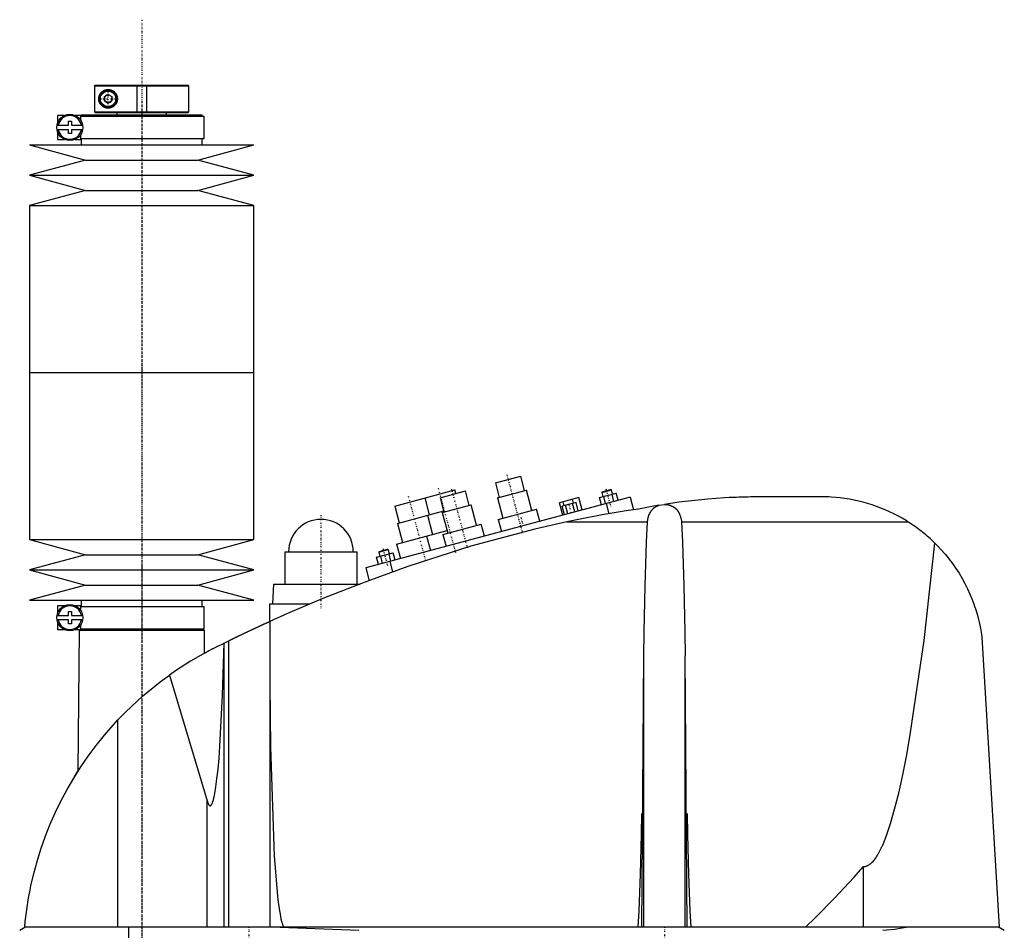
# Model space of a CAD drawing. Extents: x -702 to 168, y -1 to 818.
# Tile 3 of 4: x -699 to -304, y 452 to 818. Entities that reach past the tile are written whole.
import ezdxf

# ---------------------------------------------------------------- set-up
doc = ezdxf.new("R2010")
doc.units = 0
doc.linetypes.add('CENTER', pattern=[1.5, 0.45, -0.5, 0.05, -0.5])
for name, color, linetype in [('AM_0', 7, 'CONTINUOUS'), ('AM_10', 7, 'CONTINUOUS'), ('AM_7', 7, 'CENTER')]:
    doc.layers.add(name, color=color, linetype=linetype)

msp = doc.modelspace()

# ---------------------------------------------------------------- linework, layer by layer
at = {"layer": 'AM_0', "color": 7, "linetype": 'CONTINUOUS'}
for p, q in [((-668.68, 792), (-668.99, 791.7)), ((-668.99, 791.7), (-668.99, 781.3)), ((-668.99, 791.7), (-631, 791.7)), ((-668.68, 792), (-631.3, 792)), ((-631, 791.7), (-631.3, 792)), ((-631, 781.3), (-631, 791.7)), ((-665, 787.37), (-663.5, 788.23)), ((-665, 785.63), (-665, 787.37)), ((-663.5, 788.23), (-662, 787.37)), ((-662, 787.37), (-662, 785.63)), ((-663.5, 784.77), (-665, 785.63)), ((-662, 785.63), (-663.5, 784.77)), ((-683.75, 779.8), (-683.75, 776.88)), ((-680.98, 779.8), (-683.75, 779.8)), ((-674.4, 779.8), (-676.72, 779.8)), ((-674.4, 777.79), (-674.4, 779.8)), ((-674.4, 779.5), (-624.85, 779.5)), ((-674.35, 780), (-674.35, 779.5)), ((-674.35, 780), (-625.65, 780)), ((-668.68, 781), (-668.99, 781.3)), ((-668.99, 781.3), (-631, 781.3)), ((-668.68, 781), (-631.3, 781)), ((-660, 781), (-660, 780)), ((-640, 780), (-640, 781)), ((-631.3, 781), (-631, 781.3)), ((-625.65, 779.5), (-625.65, 780)), ((-624.85, 770.5), (-624.85, 779.5)), ((-684.02, 775.9), (-679.45, 775.9)), ((-679.45, 775.9), (-679.45, 777.5)), ((-679.45, 777.5), (-678.25, 777.5)), ((-678.25, 777.5), (-678.25, 775.9)), ((-678.25, 775.9), (-673.68, 775.9)), ((-679.45, 774.1), (-684.02, 774.1)), ((-683.75, 773.12), (-683.75, 770.2)), ((-679.45, 772.5), (-679.45, 774.1)), ((-678.25, 772.5), (-679.45, 772.5)), ((-678.25, 774.1), (-678.25, 772.5)), ((-673.68, 774.1), (-678.25, 774.1)), ((-674.4, 770.2), (-674.4, 772.21)), ((-695, 768), (-672.5, 761.9)), ((-695, 768), (-605, 768)), ((-683.75, 770.2), (-680.98, 770.2)), ((-676.72, 770.2), (-674.4, 770.2)), ((-674.4, 770.5), (-624.85, 770.5)), ((-674.35, 770.5), (-674.35, 768)), ((-627.5, 761.9), (-605, 768)), ((-625.65, 768), (-625.65, 770.5)), ((-672.5, 761.9), (-695, 755.8)), ((-672.5, 761.9), (-627.5, 761.9)), ((-605, 755.8), (-627.5, 761.9)), ((-695, 755.8), (-672.5, 749.7)), ((-695, 755.8), (-605, 755.8)), ((-627.5, 749.7), (-605, 755.8)), ((-672.5, 749.7), (-695, 743.6)), ((-672.5, 749.7), (-627.5, 749.7)), ((-605, 743.6), (-627.5, 749.7)), ((-695, 743.6), (-695, 676.5)), ((-695, 743.6), (-605, 743.6)), ((-605, 676.5), (-605, 743.6)), ((-695, 676.5), (-695, 609.4)), ((-695, 676.5), (-605, 676.5)), ((-695, 676.5), (-605, 676.5)), ((-605, 609.4), (-605, 676.5)), ((-507.9, 632.15), (-497.76, 634.86)), ((-496.21, 629.07), (-497.76, 634.86)), ((-548.38, 622.86), (-524.23, 629.33)), ((-530.12, 626.19), (-519.98, 628.91)), ((-523.84, 627.88), (-524.23, 629.33)), ((-518.42, 623.12), (-519.98, 628.91)), ((-507.9, 632.15), (-506.35, 626.35)), ((-507.07, 626.16), (-495.48, 629.26)), ((-493.28, 621.05), (-495.48, 629.26)), ((-465.21, 628.32), (-461.34, 629.35)), ((-465.03, 628.62), (-461.65, 629.53)), ((-461.34, 629.35), (-461.65, 629.53)), ((-460.89, 627.66), (-461.34, 629.35)), ((-453.75, 626.47), (-560, 598)), ((-536.3, 626.09), (-534.49, 619.33)), ((-530.12, 626.19), (-528.57, 620.4)), ((-507.07, 626.16), (-504.87, 617.95)), ((-474.39, 626.22), (-482.11, 624.15)), ((-476.48, 624), (-476.89, 625.55)), ((-473.07, 621.29), (-474.39, 626.22)), ((-466.08, 626.27), (-459.39, 628.06)), ((-465.3, 623.37), (-466.08, 626.27)), ((-465.03, 628.62), (-465.21, 628.32)), ((-465.21, 628.32), (-464.75, 626.63)), ((-463.63, 623.82), (-464.41, 626.72)), ((-460.29, 624.72), (-461.06, 627.62)), ((-458.61, 625.17), (-459.39, 628.06)), ((-453.75, 626.47), (-452.38, 621.36)), ((-374, 626.5), (-405.5, 626.5)), ((-548.38, 622.86), (-546.56, 616.09)), ((-529.29, 620.2), (-517.7, 623.31)), ((-515.5, 615.1), (-517.7, 623.31)), ((-506.81, 617.43), (-491.35, 621.57)), ((-490.06, 616.74), (-491.35, 621.57)), ((-480.79, 619.22), (-482.11, 624.15)), ((-475.53, 624.26), (-481.11, 622.76)), ((-480.2, 619.38), (-481.11, 622.76)), ((-480.34, 622.97), (-480.76, 624.51)), ((-478.81, 619.76), (-479.71, 623.14)), ((-476.02, 620.5), (-476.93, 623.88)), ((-474.62, 620.88), (-475.53, 624.26)), ((-463.41, 623.88), (-462.3, 619.74)), ((-442.28, 623.16), (-440.04, 623.52)), ((-547.29, 615.9), (-528.69, 620.88)), ((-535.21, 619.13), (-533.14, 611.41)), ((-529.29, 620.2), (-527.09, 611.99)), ((-506.81, 617.43), (-505.51, 612.6)), ((-547.29, 615.9), (-545.22, 608.17)), ((-529.02, 611.48), (-513.57, 615.62)), ((-512.27, 610.79), (-513.57, 615.62)), ((-479.16, 616.5), (-446.87, 616.5)), ((-433.13, 616.5), (-342.19, 616.5)), ((-695, 609.4), (-672.5, 603.3)), ((-695, 609.4), (-605, 609.4)), ((-627.5, 603.3), (-605, 609.4)), ((-547.63, 607.53), (-527.35, 612.96)), ((-535.56, 610.76), (-534.01, 604.97)), ((-529.02, 611.48), (-527.73, 606.65)), ((-554.8, 604.31), (-550.93, 605.35)), ((-554.62, 604.62), (-551.24, 605.52)), ((-550.93, 605.35), (-551.24, 605.52)), ((-550.48, 603.66), (-550.93, 605.35)), ((-547.63, 607.53), (-546.08, 601.73)), ((-672.5, 603.3), (-695, 597.2)), ((-672.5, 603.3), (-627.5, 603.3)), ((-605, 597.2), (-627.5, 603.3)), ((-592.5, 604.5), (-592.5, 591.5)), ((-592.5, 604.5), (-563.5, 604.5)), ((-563.5, 591.5), (-563.5, 604.5)), ((-555.67, 602.27), (-548.98, 604.06)), ((-554.89, 599.37), (-555.67, 602.27)), ((-554.62, 604.62), (-554.8, 604.31)), ((-554.8, 604.31), (-554.34, 602.62)), ((-553.22, 599.82), (-554, 602.71)), ((-549.88, 600.71), (-550.65, 603.61)), ((-548.2, 601.16), (-548.98, 604.06)), ((-560, 598), (-558.62, 592.86)), ((-550.34, 600.59), (-549.21, 596.36)), ((-695, 597.2), (-672.5, 591.1)), ((-695, 597.2), (-605, 597.2)), ((-627.5, 591.1), (-605, 597.2)), ((-672.5, 591.1), (-695, 585)), ((-672.5, 591.1), (-627.5, 591.1)), ((-605, 585), (-627.5, 591.1)), ((-597, 591.5), (-597.5, 583.5)), ((-597, 591.5), (-562.27, 591.5)), ((-695, 585), (-605, 585)), ((-683.75, 582.8), (-683.75, 579.88)), ((-680.98, 582.8), (-683.75, 582.8)), ((-674.4, 582.8), (-676.72, 582.8)), ((-674.4, 580.79), (-674.4, 582.8)), ((-674.4, 582.5), (-624.85, 582.5)), ((-674.35, 585), (-674.35, 582.5)), ((-625.65, 582.5), (-625.65, 585)), ((-624.85, 573.5), (-624.85, 582.5)), ((-598.65, 583.5), (-598.65, 576.44)), ((-598.65, 583.5), (-582.43, 583.5)), ((-684.02, 578.9), (-679.45, 578.9)), ((-679.45, 578.9), (-679.45, 580.5)), ((-679.45, 580.5), (-678.25, 580.5)), ((-678.25, 580.5), (-678.25, 578.9)), ((-678.25, 578.9), (-673.68, 578.9)), ((-679.45, 577.1), (-684.02, 577.1)), ((-683.75, 576.12), (-683.75, 573.2)), ((-679.45, 575.5), (-679.45, 577.1)), ((-678.25, 575.5), (-679.45, 575.5)), ((-678.25, 577.1), (-678.25, 575.5)), ((-673.68, 577.1), (-678.25, 577.1)), ((-674.4, 573.2), (-674.4, 575.21)), ((-674.4, 573.5), (-624.85, 573.5)), ((-674.35, 573.5), (-674.35, 573)), ((-625.65, 573), (-625.65, 573.5)), ((-598.5, 576.51), (-598.5, 453.55)), ((-683.75, 573.2), (-680.98, 573.2)), ((-676.72, 573.2), (-674.4, 573.2)), ((-675.17, 573), (-675.58, 516.27)), ((-675.17, 573), (-624.83, 573)), ((-624.76, 563.77), (-624.83, 573)), ((-312.5, 570.12), (-305.5, 453.55)), ((-621.5, 565.5), (-615.04, 568.71)), ((-616.82, 453.55), (-616.82, 567.84)), ((-615.04, 453.55), (-615.04, 568.71)), ((-624.76, 563.77), (-623, 564.72)), ((-449.12, 453.55), (-448.33, 562.62)), ((-448.33, 453.55), (-448.33, 562.62)), ((-430.88, 453.55), (-431.67, 562.62)), ((-431.67, 453.55), (-431.67, 562.62)), ((-638.83, 554.95), (-623.7, 504.43)), ((-659.54, 453.55), (-659.54, 536.88)), ((-677, 514), (-675.58, 516.26)), ((-623.7, 453.55), (-623.7, 504.43)), ((-360, 453.55), (-360, 477.99)), ((-699, 452.35), (-697, 453.55)), ((-305.5, 453.55), (-697, 453.55)), ((-655.15, 393), (-655.15, 453.55)), ((-594.4, 453.55), (-562.76, 452.35)), ((-305.5, 453.55), (-303.5, 452.35))]:
    msp.add_line(p, q, dxfattribs=at)
for points in [[(-659.75, 786.5, 0), (-659.75, 786.48, 0), (-659.75, 786.43, 0), (-659.75, 786.39, 0), (-659.75, 786.37, 0), (-659.75, 786.34, 0), (-659.76, 786.3, 0), (-659.76, 786.25, 0), (-659.76, 786.21, 0), (-659.77, 786.16, 0), (-659.77, 786.12, 0), (-659.77, 786.1, 0), (-659.77, 786.07, 0), (-659.78, 786.03, 0), (-659.79, 785.98, 0), (-659.79, 785.94, 0), (-659.8, 785.89, 0), (-659.81, 785.85, 0), (-659.81, 785.82, 0), (-659.82, 785.8, 0), (-659.82, 785.76, 0), (-659.83, 785.71, 0), (-659.84, 785.69, 0), (-659.84, 785.67, 0), (-659.85, 785.62, 0), (-659.87, 785.58, 0), (-659.87, 785.55, 0), (-659.88, 785.53, 0), (-659.89, 785.49, 0), (-659.9, 785.44, 0), (-659.92, 785.4, 0), (-659.93, 785.36, 0), (-659.94, 785.31, 0), (-659.95, 785.29, 0), (-659.96, 785.27, 0), (-659.97, 785.22, 0), (-659.99, 785.18, 0), (-660.01, 785.14, 0), (-660.02, 785.1, 0), (-660.04, 785.05, 0), (-660.05, 785.03, 0), (-660.06, 785.01, 0), (-660.08, 784.97, 0), (-660.09, 784.93, 0), (-660.11, 784.89, 0), (-660.13, 784.85, 0), (-660.15, 784.81, 0), (-660.16, 784.79, 0), (-660.17, 784.77, 0), (-660.2, 784.73, 0), (-660.22, 784.69, 0), (-660.24, 784.65, 0), (-660.26, 784.61, 0), (-660.28, 784.57, 0), (-660.3, 784.55, 0), (-660.31, 784.53, 0), (-660.33, 784.5, 0), (-660.35, 784.46, 0), (-660.38, 784.42, 0), (-660.4, 784.39, 0), (-660.43, 784.35, 0), (-660.44, 784.33, 0), (-660.45, 784.32, 0), (-660.48, 784.28, 0), (-660.5, 784.25, 0), (-660.51, 784.23, 0), (-660.53, 784.21, 0), (-660.55, 784.18, 0), (-660.58, 784.15, 0), (-660.59, 784.13, 0), (-660.61, 784.11, 0), (-660.63, 784.08, 0), (-660.66, 784.05, 0), (-660.75, 783.95, 0), (-660.92, 783.77, 0), (-661.1, 783.62, 0), (-661.29, 783.47, 0), (-661.49, 783.34, 0), (-661.59, 783.27, 0), (-661.69, 783.22, 0), (-661.89, 783.11, 0), (-662.1, 783.02, 0), (-662.2, 782.98, 0), (-662.31, 782.94, 0), (-662.52, 782.88, 0), (-662.73, 782.83, 0), (-662.83, 782.81, 0), (-662.93, 782.79, 0), (-663.13, 782.77, 0), (-663.33, 782.75, 0), (-663.52, 782.75, 0), (-663.71, 782.76, 0), (-663.9, 782.77, 0), (-663.99, 782.78, 0), (-664.08, 782.8, 0), (-664.27, 782.83, 0), (-664.45, 782.87, 0), (-664.63, 782.92, 0), (-664.8, 782.98, 0), (-664.98, 783.05, 0), (-665.06, 783.09, 0), (-665.15, 783.13, 0), (-665.31, 783.22, 0), (-665.47, 783.31, 0), (-665.62, 783.41, 0), (-665.77, 783.52, 0), (-665.91, 783.63, 0), (-665.98, 783.69, 0), (-666.05, 783.75, 0), (-666.18, 783.88, 0), (-666.3, 784.01, 0), (-666.42, 784.15, 0), (-666.53, 784.29, 0), (-666.64, 784.45, 0), (-666.7, 784.54, 0), (-666.75, 784.62, 0), (-666.85, 784.81, 0), (-666.94, 785, 0), (-666.99, 785.12, 0), (-667, 785.15, 0), (-667.01, 785.18, 0), (-667.02, 785.2, 0), (-667.02, 785.22, 0), (-667.04, 785.25, 0), (-667.05, 785.29, 0), (-667.06, 785.32, 0), (-667.07, 785.36, 0), (-667.08, 785.4, 0), (-667.09, 785.41, 0), (-667.09, 785.43, 0), (-667.11, 785.47, 0), (-667.12, 785.51, 0), (-667.13, 785.54, 0), (-667.14, 785.58, 0), (-667.14, 785.62, 0), (-667.15, 785.64, 0), (-667.15, 785.66, 0), (-667.16, 785.69, 0), (-667.17, 785.73, 0), (-667.17, 785.75, 0), (-667.18, 785.77, 0), (-667.19, 785.81, 0), (-667.19, 785.85, 0), (-667.2, 785.87, 0), (-667.2, 785.89, 0), (-667.21, 785.93, 0), (-667.21, 785.97, 0), (-667.22, 786.01, 0), (-667.22, 786.05, 0), (-667.23, 786.09, 0), (-667.23, 786.11, 0), (-667.23, 786.13, 0), (-667.24, 786.18, 0), (-667.24, 786.22, 0), (-667.24, 786.26, 0), (-667.24, 786.3, 0), (-667.25, 786.35, 0), (-667.25, 786.37, 0), (-667.25, 786.39, 0), (-667.25, 786.43, 0), (-667.25, 786.48, 0), (-667.25, 786.5, 0), (-667.25, 786.52, 0), (-667.25, 786.57, 0), (-667.25, 786.61, 0), (-667.25, 786.63, 0), (-667.25, 786.65, 0), (-667.24, 786.7, 0), (-667.24, 786.74, 0), (-667.24, 786.78, 0), (-667.24, 786.82, 0), (-667.23, 786.87, 0), (-667.23, 786.89, 0), (-667.23, 786.91, 0), (-667.22, 786.95, 0), (-667.22, 786.99, 0), (-667.21, 787.03, 0), (-667.21, 787.07, 0), (-667.2, 787.11, 0), (-667.2, 787.13, 0), (-667.19, 787.15, 0), (-667.19, 787.19, 0), (-667.18, 787.23, 0), (-667.17, 787.25, 0), (-667.17, 787.27, 0), (-667.16, 787.31, 0), (-667.15, 787.34, 0), (-667.15, 787.36, 0), (-667.14, 787.38, 0), (-667.14, 787.42, 0), (-667.13, 787.46, 0), (-667.12, 787.49, 0), (-667.11, 787.53, 0), (-667.09, 787.57, 0), (-667.09, 787.59, 0), (-667.08, 787.6, 0), (-667.07, 787.64, 0), (-667.06, 787.68, 0), (-667.05, 787.71, 0), (-667.04, 787.75, 0), (-667.02, 787.78, 0), (-667.02, 787.8, 0), (-667.01, 787.82, 0), (-667, 787.85, 0), (-666.99, 787.88, 0), (-666.94, 788, 0), (-666.85, 788.19, 0), (-666.75, 788.38, 0), (-666.7, 788.46, 0), (-666.64, 788.55, 0), (-666.53, 788.71, 0), (-666.42, 788.85, 0), (-666.3, 788.99, 0), (-666.18, 789.12, 0), (-666.05, 789.25, 0), (-665.98, 789.31, 0), (-665.91, 789.37, 0), (-665.77, 789.48, 0), (-665.62, 789.59, 0), (-665.47, 789.69, 0), (-665.31, 789.78, 0), (-665.15, 789.87, 0), (-665.06, 789.91, 0), (-664.98, 789.95, 0), (-664.8, 790.02, 0), (-664.63, 790.08, 0), (-664.45, 790.13, 0), (-664.27, 790.17, 0), (-664.08, 790.2, 0), (-663.99, 790.22, 0), (-663.9, 790.23, 0), (-663.71, 790.24, 0), (-663.52, 790.25, 0), (-663.33, 790.25, 0), (-663.13, 790.23, 0), (-662.93, 790.21, 0), (-662.83, 790.19, 0), (-662.73, 790.17, 0), (-662.52, 790.12, 0), (-662.31, 790.06, 0), (-662.2, 790.02, 0), (-662.1, 789.98, 0), (-661.89, 789.89, 0), (-661.69, 789.78, 0), (-661.59, 789.73, 0), (-661.49, 789.66, 0), (-661.29, 789.53, 0), (-661.1, 789.38, 0), (-660.92, 789.23, 0), (-660.75, 789.05, 0), (-660.66, 788.95, 0), (-660.63, 788.92, 0), (-660.61, 788.89, 0), (-660.59, 788.87, 0), (-660.58, 788.85, 0), (-660.55, 788.82, 0), (-660.53, 788.79, 0), (-660.51, 788.77, 0), (-660.5, 788.75, 0), (-660.48, 788.72, 0), (-660.45, 788.68, 0), (-660.44, 788.67, 0), (-660.43, 788.65, 0), (-660.4, 788.61, 0), (-660.38, 788.58, 0), (-660.35, 788.54, 0), (-660.33, 788.5, 0), (-660.31, 788.47, 0), (-660.3, 788.45, 0), (-660.28, 788.43, 0), (-660.26, 788.39, 0), (-660.24, 788.35, 0), (-660.22, 788.31, 0), (-660.2, 788.27, 0), (-660.17, 788.23, 0), (-660.16, 788.21, 0), (-660.15, 788.19, 0), (-660.13, 788.15, 0), (-660.11, 788.11, 0), (-660.09, 788.07, 0), (-660.08, 788.03, 0), (-660.06, 787.99, 0), (-660.05, 787.97, 0), (-660.04, 787.95, 0), (-660.02, 787.9, 0), (-660.01, 787.86, 0), (-659.99, 787.82, 0), (-659.97, 787.78, 0), (-659.96, 787.73, 0), (-659.95, 787.71, 0), (-659.94, 787.69, 0), (-659.93, 787.64, 0), (-659.92, 787.6, 0), (-659.9, 787.56, 0), (-659.89, 787.51, 0), (-659.88, 787.47, 0), (-659.87, 787.45, 0), (-659.87, 787.42, 0), (-659.85, 787.38, 0), (-659.84, 787.33, 0), (-659.84, 787.31, 0), (-659.83, 787.29, 0), (-659.82, 787.24, 0), (-659.82, 787.2, 0), (-659.81, 787.18, 0), (-659.81, 787.15, 0), (-659.8, 787.11, 0), (-659.79, 787.06, 0), (-659.79, 787.02, 0), (-659.78, 786.97, 0), (-659.77, 786.93, 0), (-659.77, 786.9, 0), (-659.77, 786.88, 0), (-659.77, 786.84, 0), (-659.76, 786.79, 0), (-659.76, 786.75, 0), (-659.76, 786.7, 0), (-659.75, 786.66, 0), (-659.75, 786.63, 0), (-659.75, 786.61, 0), (-659.75, 786.57, 0), (-659.75, 786.52, 0), (-659.75, 786.5, 0)], [(-405.5, 626.5, 0), (-406.43, 626.48, 0), (-408.3, 626.44, 0), (-410.18, 626.38, 0), (-411.12, 626.34, 0), (-412.06, 626.3, 0), (-413.96, 626.22, 0), (-415.86, 626.11, 0), (-422.58, 625.63, 0), (-434.21, 624.36, 0), (-440.04, 623.52, 0)], [(-342.19, 616.5, 0), (-342.98, 616.99, 0), (-344.59, 617.95, 0), (-346.23, 618.86, 0), (-347.06, 619.29, 0), (-347.9, 619.72, 0), (-349.59, 620.54, 0), (-351.31, 621.3, 0), (-353.05, 622.02, 0), (-354.82, 622.69, 0), (-356.6, 623.3, 0), (-357.49, 623.59, 0), (-358.39, 623.86, 0), (-360.2, 624.37, 0), (-362.01, 624.83, 0), (-363.84, 625.23, 0), (-365.68, 625.58, 0), (-367.52, 625.88, 0), (-368.44, 626.01, 0), (-369.37, 626.12, 0), (-371.22, 626.31, 0), (-373.07, 626.45, 0), (-374, 626.5, 0)], [(-450.5, 621.65, 0), (-455.36, 620.9, 0), (-464.99, 619.26, 0), (-474.48, 617.46, 0), (-479.16, 616.5, 0)], [(-442.28, 623.16, 0), (-443.66, 622.92, 0), (-446.4, 622.44, 0), (-449.14, 621.92, 0), (-450.5, 621.65, 0)], [(-446.87, 616.5, 0), (-446.84, 616.75, 0), (-446.75, 617.24, 0), (-446.65, 617.72, 0), (-446.59, 617.96, 0), (-446.53, 618.2, 0), (-446.39, 618.67, 0), (-446.23, 619.13, 0), (-446.05, 619.57, 0), (-445.85, 620, 0), (-445.63, 620.41, 0), (-445.51, 620.61, 0), (-445.38, 620.8, 0), (-445.11, 621.17, 0), (-444.82, 621.52, 0), (-444.64, 621.71, 0), (-444.59, 621.76, 0), (-444.53, 621.82, 0), (-444.51, 621.84, 0), (-444.48, 621.87, 0), (-444.42, 621.92, 0), (-444.37, 621.97, 0), (-444.31, 622.02, 0), (-444.25, 622.07, 0), (-444.19, 622.11, 0), (-444.17, 622.14, 0), (-444.14, 622.16, 0), (-444.08, 622.21, 0), (-444.02, 622.25, 0), (-443.96, 622.3, 0), (-443.89, 622.34, 0), (-443.83, 622.39, 0), (-443.8, 622.41, 0), (-443.77, 622.43, 0), (-443.71, 622.47, 0), (-443.64, 622.51, 0), (-443.61, 622.53, 0), (-443.58, 622.55, 0), (-443.51, 622.59, 0), (-443.44, 622.63, 0), (-443.41, 622.65, 0), (-443.37, 622.67, 0), (-443.31, 622.71, 0), (-443.24, 622.75, 0), (-443.16, 622.79, 0), (-443.09, 622.82, 0), (-443.02, 622.86, 0), (-442.98, 622.88, 0), (-442.94, 622.89, 0), (-442.87, 622.93, 0), (-442.79, 622.96, 0), (-442.72, 622.99, 0), (-442.64, 623.03, 0), (-442.56, 623.06, 0), (-442.52, 623.07, 0), (-442.48, 623.09, 0), (-442.4, 623.11, 0), (-442.32, 623.14, 0), (-442.28, 623.16, 0)], [(-440.04, 623.52, 0), (-439.98, 623.52, 0), (-439.88, 623.52, 0), (-439.78, 623.52, 0), (-439.72, 623.51, 0), (-439.67, 623.51, 0), (-439.57, 623.51, 0), (-439.46, 623.5, 0), (-439.35, 623.49, 0), (-439.25, 623.48, 0), (-439.14, 623.47, 0), (-439.09, 623.46, 0), (-439.03, 623.46, 0), (-438.93, 623.44, 0), (-438.82, 623.43, 0), (-438.71, 623.41, 0), (-438.6, 623.39, 0), (-438.5, 623.37, 0), (-438.45, 623.36, 0), (-438.39, 623.34, 0), (-438.29, 623.32, 0), (-438.18, 623.29, 0), (-438.13, 623.28, 0), (-438.08, 623.27, 0), (-437.97, 623.24, 0), (-437.87, 623.21, 0), (-437.82, 623.19, 0), (-437.77, 623.17, 0), (-437.67, 623.14, 0), (-437.57, 623.1, 0), (-437.47, 623.07, 0), (-437.37, 623.03, 0), (-437.27, 622.99, 0), (-437.22, 622.97, 0), (-437.18, 622.95, 0), (-437.08, 622.91, 0), (-436.99, 622.86, 0), (-436.9, 622.82, 0), (-436.81, 622.77, 0), (-436.72, 622.72, 0), (-436.67, 622.7, 0), (-436.63, 622.68, 0), (-436.54, 622.63, 0), (-436.46, 622.58, 0), (-436.38, 622.53, 0), (-436.3, 622.47, 0), (-436.22, 622.42, 0), (-436.18, 622.39, 0), (-436.14, 622.37, 0), (-436.06, 622.31, 0), (-435.99, 622.26, 0), (-435.91, 622.2, 0), (-435.84, 622.14, 0), (-435.76, 622.08, 0), (-435.73, 622.05, 0), (-435.69, 622.02, 0), (-435.62, 621.96, 0), (-435.55, 621.89, 0), (-435.48, 621.83, 0), (-435.41, 621.76, 0), (-435.34, 621.7, 0), (-435.31, 621.66, 0), (-435.28, 621.63, 0), (-435.21, 621.56, 0), (-435.15, 621.49, 0), (-435.12, 621.45, 0), (-435.09, 621.42, 0), (-435.03, 621.35, 0), (-434.96, 621.27, 0), (-434.93, 621.24, 0), (-434.91, 621.2, 0), (-434.85, 621.12, 0), (-434.79, 621.05, 0), (-434.73, 620.97, 0), (-434.68, 620.89, 0), (-434.62, 620.81, 0), (-434.6, 620.77, 0), (-434.57, 620.73, 0), (-434.52, 620.65, 0), (-434.47, 620.57, 0), (-434.42, 620.49, 0), (-434.37, 620.4, 0), (-434.32, 620.32, 0), (-434.29, 620.28, 0), (-434.27, 620.23, 0), (-434.22, 620.15, 0), (-434.18, 620.06, 0), (-434.13, 619.97, 0), (-434.09, 619.88, 0), (-434.05, 619.8, 0), (-434.03, 619.75, 0), (-434.01, 619.71, 0), (-433.97, 619.61, 0), (-433.93, 619.52, 0), (-433.8, 619.2, 0), (-433.6, 618.62, 0), (-433.51, 618.33, 0), (-433.43, 618.03, 0), (-433.29, 617.42, 0), (-433.17, 616.81, 0), (-433.13, 616.5, 0)], [(-479.16, 616.5, 0), (-492.11, 613.6, 0), (-517.78, 606.77, 0), (-543.04, 598.59, 0), (-555.5, 594, 0)], [(-448.33, 562.62, 0), (-448.19, 572.23, 0), (-447.78, 590.84, 0), (-447.21, 608.3, 0), (-446.87, 616.5, 0)], [(-433.13, 616.5, 0), (-432.79, 608.3, 0), (-432.22, 590.84, 0), (-431.81, 572.23, 0), (-431.67, 562.62, 0)], [(-331.34, 607.89, 0), (-331.62, 608.16, 0), (-332.17, 608.7, 0), (-332.73, 609.23, 0), (-333.02, 609.49, 0), (-333.3, 609.75, 0), (-333.88, 610.26, 0), (-334.46, 610.77, 0), (-335.04, 611.27, 0), (-335.64, 611.76, 0), (-336.23, 612.25, 0), (-336.53, 612.49, 0), (-336.84, 612.73, 0), (-337.45, 613.2, 0), (-338.06, 613.66, 0), (-338.68, 614.12, 0), (-339.31, 614.57, 0), (-339.94, 615.01, 0), (-340.26, 615.23, 0), (-340.58, 615.45, 0), (-341.22, 615.87, 0), (-341.86, 616.29, 0), (-342.19, 616.5, 0)], [(-360, 477.99, 0), (-359.98, 477.99, 0), (-359.93, 477.99, 0), (-359.88, 477.99, 0), (-359.86, 478, 0), (-359.84, 478, 0), (-359.79, 478, 0), (-359.74, 478, 0), (-359.7, 478.01, 0), (-359.65, 478.01, 0), (-359.6, 478.02, 0), (-359.58, 478.02, 0), (-359.56, 478.02, 0), (-359.51, 478.03, 0), (-359.47, 478.03, 0), (-359.42, 478.04, 0), (-359.37, 478.05, 0), (-359.33, 478.06, 0), (-359.3, 478.06, 0), (-359.28, 478.07, 0), (-359.23, 478.08, 0), (-359.19, 478.09, 0), (-359.16, 478.1, 0), (-359.14, 478.1, 0), (-359.09, 478.11, 0), (-359.05, 478.13, 0), (-359.02, 478.13, 0), (-359, 478.14, 0), (-358.95, 478.15, 0), (-358.91, 478.17, 0), (-358.86, 478.18, 0), (-358.82, 478.2, 0), (-358.77, 478.22, 0), (-358.75, 478.22, 0), (-358.72, 478.23, 0), (-358.68, 478.25, 0), (-358.63, 478.27, 0), (-358.47, 478.34, 0), (-358.19, 478.47, 0), (-357.91, 478.63, 0), (-357.63, 478.82, 0), (-357.49, 478.92, 0), (-357.35, 479.02, 0), (-357.07, 479.25, 0), (-356.8, 479.5, 0), (-356.52, 479.78, 0), (-356.24, 480.07, 0), (-355.96, 480.39, 0), (-355.82, 480.56, 0), (-355.68, 480.73, 0), (-355.4, 481.1, 0), (-355.13, 481.49, 0), (-354.99, 481.69, 0), (-354.85, 481.9, 0), (-354.57, 482.33, 0), (-354.29, 482.79, 0), (-354.16, 483.02, 0), (-354.02, 483.26, 0), (-353.74, 483.76, 0), (-353.46, 484.29, 0), (-353.19, 484.84, 0), (-352.91, 485.4, 0), (-352.63, 486, 0), (-352.49, 486.3, 0), (-352.36, 486.61, 0), (-352.08, 487.25, 0), (-351.8, 487.91, 0), (-350.84, 490.39, 0), (-349.19, 495.3, 0), (-347.56, 501.01, 0), (-345.93, 507.52, 0), (-345.13, 511.07, 0), (-344.32, 514.82, 0), (-342.72, 522.92, 0), (-341.14, 531.79, 0), (-335.75, 568.88, 0), (-331.34, 607.89, 0)], [(-331.34, 607.89, 0), (-330.49, 607.04, 0), (-328.85, 605.3, 0), (-327.27, 603.5, 0), (-326.51, 602.58, 0), (-325.76, 601.65, 0), (-324.33, 599.75, 0), (-322.97, 597.8, 0), (-321.68, 595.81, 0), (-320.48, 593.78, 0), (-319.34, 591.7, 0), (-318.8, 590.65, 0), (-318.29, 589.59, 0), (-317.31, 587.44, 0), (-316.41, 585.26, 0), (-315.58, 583.04, 0), (-314.84, 580.78, 0), (-314.17, 578.48, 0), (-313.87, 577.32, 0), (-313.59, 576.15, 0), (-313.09, 573.77, 0), (-312.68, 571.35, 0), (-312.5, 570.12, 0)], [(-555.5, 594, 0), (-562.76, 591.32, 0), (-577.17, 585.67, 0), (-591.43, 579.65, 0), (-598.5, 576.51, 0)], [(-615.04, 568.71, 0), (-615, 568.73, 0), (-614.92, 568.77, 0), (-614.83, 568.81, 0), (-614.79, 568.84, 0), (-614.74, 568.86, 0), (-614.64, 568.91, 0), (-614.54, 568.96, 0), (-614.43, 569.01, 0), (-614.31, 569.07, 0), (-614.19, 569.13, 0), (-614.13, 569.16, 0), (-614.07, 569.19, 0), (-613.94, 569.25, 0), (-613.81, 569.32, 0), (-613.67, 569.38, 0), (-613.53, 569.45, 0), (-613.39, 569.52, 0), (-613.32, 569.55, 0), (-613.24, 569.59, 0), (-613.09, 569.66, 0), (-612.94, 569.73, 0), (-612.87, 569.77, 0), (-612.79, 569.81, 0), (-612.63, 569.89, 0), (-612.47, 569.97, 0), (-612.38, 570.01, 0), (-612.3, 570.05, 0), (-612.13, 570.13, 0), (-611.95, 570.21, 0), (-611.77, 570.3, 0), (-611.59, 570.39, 0), (-611.4, 570.48, 0), (-611.31, 570.52, 0), (-611.22, 570.57, 0), (-611.02, 570.66, 0), (-610.83, 570.76, 0), (-610.63, 570.85, 0), (-610.43, 570.95, 0), (-610.23, 571.04, 0), (-610.13, 571.09, 0), (-610.03, 571.14, 0), (-609.82, 571.24, 0), (-609.61, 571.34, 0), (-609.41, 571.44, 0), (-609.2, 571.54, 0), (-608.99, 571.64, 0), (-608.88, 571.69, 0), (-608.78, 571.74, 0), (-608.57, 571.84, 0), (-608.36, 571.94, 0), (-608.15, 572.04, 0), (-607.94, 572.14, 0), (-607.73, 572.23, 0), (-607.62, 572.28, 0), (-607.52, 572.33, 0), (-607.31, 572.43, 0), (-607.11, 572.53, 0), (-606.91, 572.62, 0), (-606.7, 572.72, 0), (-606.49, 572.82, 0), (-606.39, 572.87, 0), (-606.29, 572.91, 0), (-606.08, 573.01, 0), (-605.87, 573.11, 0), (-605.76, 573.16, 0), (-605.66, 573.21, 0), (-605.45, 573.31, 0), (-605.24, 573.41, 0), (-605.13, 573.46, 0), (-605.03, 573.51, 0), (-604.82, 573.6, 0), (-604.61, 573.7, 0), (-604.4, 573.8, 0), (-604.19, 573.89, 0), (-603.98, 573.99, 0), (-603.88, 574.04, 0), (-603.78, 574.09, 0), (-603.58, 574.18, 0), (-603.38, 574.27, 0), (-603.18, 574.36, 0), (-602.98, 574.45, 0), (-602.79, 574.54, 0), (-602.69, 574.59, 0), (-602.6, 574.63, 0), (-602.41, 574.72, 0), (-602.23, 574.8, 0), (-602.05, 574.89, 0), (-601.87, 574.97, 0), (-601.7, 575.05, 0), (-601.61, 575.09, 0), (-601.53, 575.12, 0), (-601.37, 575.2, 0), (-601.2, 575.27, 0), (-601.05, 575.35, 0), (-600.9, 575.41, 0), (-600.75, 575.48, 0), (-600.68, 575.52, 0), (-600.6, 575.55, 0), (-600.46, 575.61, 0), (-600.32, 575.68, 0), (-600.19, 575.74, 0), (-600.05, 575.8, 0), (-599.92, 575.86, 0), (-599.86, 575.89, 0), (-599.8, 575.92, 0), (-599.68, 575.97, 0), (-599.57, 576.02, 0), (-599.51, 576.05, 0), (-599.46, 576.07, 0), (-599.35, 576.12, 0), (-599.25, 576.16, 0), (-599.21, 576.19, 0), (-599.16, 576.21, 0), (-599.07, 576.25, 0), (-598.99, 576.28, 0), (-598.91, 576.32, 0), (-598.84, 576.35, 0), (-598.78, 576.38, 0), (-598.75, 576.39, 0), (-598.73, 576.4, 0), (-598.67, 576.43, 0), (-598.63, 576.45, 0), (-598.59, 576.46, 0), (-598.56, 576.48, 0), (-598.54, 576.49, 0), (-598.53, 576.49, 0), (-598.52, 576.5, 0), (-598.51, 576.5, 0), (-598.5, 576.51, 0), (-598.5, 576.51, 0)], [(-623.7, 504.43, 0), (-623.67, 504.3, 0), (-623.59, 504.05, 0), (-623.51, 503.83, 0), (-623.47, 503.72, 0), (-623.43, 503.62, 0), (-623.35, 503.42, 0), (-623.27, 503.25, 0), (-623.19, 503.09, 0), (-623.11, 502.95, 0), (-623.03, 502.82, 0), (-622.99, 502.77, 0), (-622.99, 502.76, 0), (-622.97, 502.74, 0), (-622.96, 502.72, 0), (-622.96, 502.72, 0), (-622.95, 502.71, 0), (-622.94, 502.69, 0), (-622.92, 502.68, 0), (-622.91, 502.66, 0), (-622.9, 502.65, 0), (-622.88, 502.63, 0), (-622.88, 502.63, 0), (-622.87, 502.62, 0), (-622.86, 502.61, 0), (-622.84, 502.59, 0), (-622.83, 502.58, 0), (-622.82, 502.57, 0), (-622.8, 502.56, 0), (-622.8, 502.55, 0), (-622.79, 502.55, 0), (-622.78, 502.54, 0), (-622.76, 502.53, 0), (-622.75, 502.52, 0), (-622.74, 502.51, 0), (-622.72, 502.5, 0), (-622.72, 502.5, 0), (-622.71, 502.49, 0), (-622.7, 502.49, 0), (-622.68, 502.48, 0), (-622.67, 502.47, 0), (-622.66, 502.47, 0), (-622.64, 502.46, 0), (-622.64, 502.46, 0), (-622.63, 502.46, 0), (-622.62, 502.45, 0), (-622.6, 502.45, 0), (-622.59, 502.45, 0), (-622.58, 502.44, 0), (-622.56, 502.44, 0), (-622.56, 502.44, 0), (-622.55, 502.44, 0), (-622.54, 502.44, 0), (-622.52, 502.44, 0), (-622.52, 502.44, 0), (-622.51, 502.44, 0), (-622.5, 502.44, 0), (-622.48, 502.44, 0), (-622.48, 502.44, 0), (-622.47, 502.44, 0), (-622.46, 502.44, 0), (-622.44, 502.44, 0), (-622.43, 502.44, 0), (-622.42, 502.44, 0), (-622.4, 502.45, 0), (-622.4, 502.45, 0), (-622.39, 502.45, 0), (-622.38, 502.46, 0), (-622.36, 502.46, 0), (-622.35, 502.47, 0), (-622.34, 502.47, 0), (-622.32, 502.48, 0), (-622.32, 502.48, 0), (-622.31, 502.48, 0), (-622.3, 502.49, 0), (-622.28, 502.5, 0), (-622.28, 502.5, 0), (-622.27, 502.51, 0), (-622.26, 502.51, 0), (-622.24, 502.52, 0), (-622.24, 502.53, 0), (-622.23, 502.53, 0), (-622.22, 502.54, 0), (-622.2, 502.55, 0), (-622.19, 502.56, 0), (-622.18, 502.58, 0), (-622.16, 502.59, 0), (-622.16, 502.59, 0), (-622.15, 502.6, 0), (-622.14, 502.61, 0), (-622.13, 502.63, 0), (-622.11, 502.64, 0), (-622.1, 502.65, 0), (-622.09, 502.67, 0), (-622.08, 502.68, 0), (-622.07, 502.68, 0), (-622.06, 502.7, 0), (-622.05, 502.72, 0), (-622.04, 502.72, 0), (-622.03, 502.73, 0), (-622.02, 502.75, 0), (-622.01, 502.77, 0), (-622, 502.78, 0), (-621.99, 502.79, 0), (-621.98, 502.8, 0), (-621.97, 502.82, 0), (-621.92, 502.89, 0), (-621.84, 503.03, 0), (-621.76, 503.18, 0), (-621.68, 503.35, 0), (-621.6, 503.53, 0), (-621.56, 503.63, 0), (-621.52, 503.74, 0), (-621.45, 503.96, 0), (-621.37, 504.19, 0), (-621.29, 504.45, 0), (-621.21, 504.72, 0), (-621.13, 505, 0), (-621.09, 505.15, 0), (-621.06, 505.31, 0), (-620.98, 505.63, 0), (-620.9, 505.97, 0), (-620.63, 507.28, 0), (-620.19, 510, 0), (-619.75, 513.29, 0), (-619.54, 515.14, 0), (-619.34, 517.13, 0), (-618.94, 521.5, 0), (-618.57, 526.37, 0), (-617.47, 546.89, 0), (-616.84, 567.83, 0)], [(-621.5, 565.5, 0), (-624.49, 563.92, 0), (-630.36, 560.54, 0), (-636.05, 556.88, 0), (-638.83, 554.95, 0)], [(-659.54, 536.88, 0), (-656.34, 540.17, 0), (-649.63, 546.42, 0), (-642.52, 552.23, 0), (-638.83, 554.95, 0)], [(-598.5, 551.32, 0), (-598.3, 526.02, 0), (-596.74, 482.19, 0), (-595.27, 464.6, 0), (-594.8, 460.99, 0), (-594.3, 458.08, 0), (-594.05, 456.88, 0), (-594.01, 456.7, 0), (-593.93, 456.35, 0), (-593.84, 456.02, 0), (-593.8, 455.87, 0), (-593.76, 455.72, 0), (-593.67, 455.43, 0), (-593.58, 455.16, 0), (-593.5, 454.91, 0), (-593.41, 454.69, 0), (-593.33, 454.48, 0), (-593.28, 454.39, 0), (-593.24, 454.3, 0), (-593.15, 454.13, 0), (-593.07, 453.99, 0), (-593.02, 453.91, 0), (-593, 453.89, 0), (-592.99, 453.87, 0), (-592.98, 453.86, 0), (-592.97, 453.85, 0), (-592.96, 453.83, 0), (-592.94, 453.82, 0), (-592.93, 453.8, 0), (-592.91, 453.78, 0), (-592.9, 453.77, 0), (-592.89, 453.76, 0), (-592.89, 453.75, 0), (-592.87, 453.74, 0), (-592.86, 453.72, 0), (-592.84, 453.71, 0), (-592.83, 453.7, 0), (-592.81, 453.68, 0), (-592.81, 453.68, 0), (-592.8, 453.67, 0), (-592.78, 453.66, 0), (-592.77, 453.65, 0), (-592.76, 453.64, 0), (-592.75, 453.64, 0), (-592.74, 453.63, 0), (-592.73, 453.62, 0), (-592.72, 453.61, 0), (-592.71, 453.61, 0), (-592.7, 453.6, 0), (-592.68, 453.59, 0), (-592.67, 453.59, 0), (-592.65, 453.58, 0), (-592.64, 453.58, 0), (-592.63, 453.57, 0), (-592.62, 453.57, 0), (-592.61, 453.57, 0), (-592.59, 453.56, 0), (-592.58, 453.56, 0), (-592.57, 453.56, 0), (-592.55, 453.55, 0), (-592.54, 453.55, 0), (-592.54, 453.55, 0), (-592.52, 453.55, 0), (-592.51, 453.55, 0), (-592.5, 453.55, 0)], [(-697, 453.55, 0), (-696.77, 455.87, 0), (-696.18, 460.59, 0), (-695.42, 465.39, 0), (-694.97, 467.82, 0), (-694.47, 470.25, 0), (-693.33, 475.15, 0), (-691.99, 480.06, 0), (-690.47, 484.97, 0), (-688.74, 489.87, 0), (-686.83, 494.73, 0), (-685.8, 497.14, 0), (-684.72, 499.54, 0), (-682.42, 504.3, 0), (-679.93, 508.97, 0), (-677.27, 513.55, 0), (-674.44, 518.03, 0), (-671.45, 522.38, 0), (-669.89, 524.51, 0), (-668.3, 526.61, 0), (-664.99, 530.74, 0), (-661.41, 534.84, 0), (-659.54, 536.88, 0)], [(-450.53, 453.55, 0), (-450.19, 460.22, 0), (-449.64, 474.87, 0), (-449.25, 490.89, 0), (-449.12, 499.25, 0)], [(-430.88, 499.25, 0), (-430.75, 490.89, 0), (-430.36, 474.87, 0), (-429.81, 460.22, 0), (-429.47, 453.55, 0)], [(-383.32, 453.55, 0), (-379.43, 457.32, 0), (-371.66, 465.22, 0), (-363.89, 473.61, 0), (-360, 477.99, 0)], [(-352.3, 452.35, 0), (-350.72, 452.49, 0), (-347.58, 452.84, 0), (-344.47, 453.29, 0), (-342.93, 453.55, 0)]]:
    msp.add_polyline3d(points, dxfattribs=at)
for centre, radius in [((-663.5, 786.5), 3.5), ((-663.5, 786.5), 3.1), ((-678.85, 775), 5.25), ((-678.85, 578), 5.25)]:
    msp.add_circle(centre, radius, dxfattribs=at)
for centre, radius, start, end in [((-678.85, 775), 4.75, 10.9221, 169.0779), ((-678.85, 775), 4.75, 190.9221, 349.0779), ((-578, 604.5), 13, 0, 180), ((-678.85, 578), 4.75, 10.9221, 169.0779), ((-678.85, 578), 4.75, 190.9221, 349.0779)]:
    msp.add_arc(centre, radius, start, end, dxfattribs=at)
at = {"layer": 'AM_10', "color": 7, "linetype": 'CONTINUOUS'}
for p, q in [((-652, 792), (-652, 781)), ((-648, 792), (-648, 781))]:
    msp.add_line(p, q, dxfattribs=at)
msp.add_arc((-663.5, 786.5), 1.57, 75, 15, dxfattribs=at)
at = {"layer": 'AM_7', "color": 4, "linetype": 'CENTER'}
for p, q in [((-650, 818.3), (-650, 239.7)), ((-663.5, 782.83), (-663.5, 790.17)), ((-667.17, 786.5), (-659.83, 786.5)), ((-650, 785.17), (-650, 671.33)), ((-650, 681.67), (-650, 567.83)), ((-503.37, 635.54), (-496.98, 611.65)), ((-530.9, 630.08), (-523.9, 603.94)), ((-525.59, 629.58), (-519.19, 605.7)), ((-463.54, 629.82), (-461.67, 622.84)), ((-542.97, 626.85), (-535.97, 600.71)), ((-477.37, 619.96), (-478.36, 623.68)), ((-578, 619.2), (-578, 581.8)), ((-496.69, 614.78), (-497.68, 618.5)), ((-553.13, 605.81), (-551.26, 598.84)), ((-591.65, 604.5), (-564.35, 604.5)), ((-650, 600.89), (-650, 339.31)), ((-607, 453.75), (-607, 449.35)), ((-440, 453.75), (-440, 449.35))]:
    msp.add_line(p, q, dxfattribs=at)

doc.saveas('drawing.dxf')
